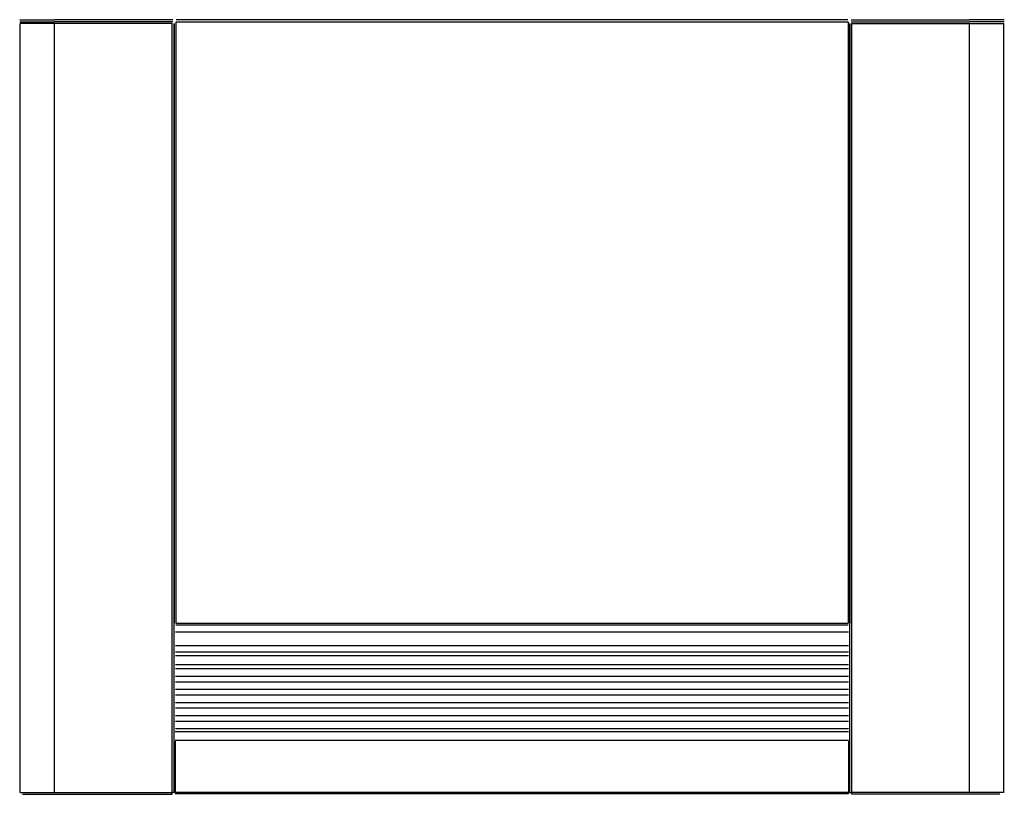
# Model space of a CAD drawing. Header units: millimetres. Extents: x 0 to 736, y 69 to 647.
import ezdxf

# ---------------------------------------------------------------- set-up
doc = ezdxf.new("R2010")
doc.units = ezdxf.units.MM

msp = doc.modelspace()

# ---------------------------------------------------------------- linework, layer by layer
at = {"color": 9, "linetype": 'Continuous'}
for p, q in [((0, 647.44), (26.1, 647.44)), ((114.3, 647.44), (26.1, 647.44)), ((621.3, 647.44), (709.5, 647.44)), ((735.6, 647.44), (709.5, 647.44)), ((0, 645.94), (26.1, 645.94)), ((0.3, 70.03), (0.3, 644.64)), ((26.1, 644.64), (0.3, 644.64)), ((114.3, 645.94), (26.1, 645.94)), ((114, 644.64), (26.1, 644.64)), ((26.1, 70.03), (26.1, 644.64)), ((114, 70.03), (114, 644.64)), ((115.3, 196.6), (115.3, 644.64)), ((115.3, 644.64), (115.3, 196.6)), ((116.6, 645.74), (116.6, 196.6)), ((618.8, 647.24), (116.8, 647.24)), ((116.8, 645.94), (618.8, 645.94)), ((619, 645.74), (619, 196.6)), ((620.3, 196.6), (620.3, 644.64)), ((620.3, 644.64), (620.3, 196.6)), ((621.3, 645.94), (709.5, 645.94)), ((621.6, 644.64), (709.5, 644.64)), ((621.6, 70.03), (621.6, 644.64)), ((735.6, 645.94), (709.5, 645.94)), ((709.5, 644.64), (735.3, 644.64)), ((709.5, 70.03), (709.5, 644.64)), ((735.3, 70.03), (735.3, 644.64)), ((115.3, 70.03), (115.3, 196.6)), ((116.6, 196.6), (619, 196.6)), ((116.6, 195.3), (619, 195.3)), ((620.3, 70.03), (620.3, 196.6)), ((116.3, 190.09), (619.14, 190.09)), ((619.14, 179.74), (116.3, 179.74)), ((116.3, 175.21), (619.14, 175.21)), ((116.3, 172.44), (619.14, 172.44)), ((116.3, 165.83), (619.14, 165.83)), ((116.3, 162.64), (619.14, 162.64)), ((116.3, 156.99), (619.14, 156.99)), ((116.3, 152.84), (619.14, 152.84)), ((116.3, 147.19), (619.14, 147.19)), ((116.3, 143.04), (619.14, 143.04)), ((116.3, 137.39), (619.14, 137.39)), ((116.3, 133.24), (619.14, 133.24)), ((116.3, 127.59), (619.14, 127.59)), ((116.3, 123.44), (619.14, 123.44)), ((116.3, 117.79), (619.14, 117.79)), ((619.24, 115.37), (116.2, 115.37)), ((116.2, 109.17), (619.24, 109.17)), ((116.2, 108.51), (116.2, 70.42)), ((619.24, 108.51), (619.24, 70.42)), ((0.3, 70.03), (26.1, 70.03)), ((2.07, 68.74), (26.1, 68.74)), ((26.1, 70.03), (114, 70.03)), ((26.1, 68.74), (114, 68.74)), ((114, 68.74), (114, 70.03)), ((115.3, 70.03), (114, 70.03)), ((116.2, 70.42), (619.24, 70.42)), ((116.2, 70.42), (116.2, 69.32)), ((116.2, 69.32), (619.24, 69.32)), ((619.24, 70.42), (619.24, 69.32)), ((620.3, 70.03), (621.6, 70.03)), ((709.5, 70.03), (621.6, 70.03)), ((621.6, 68.74), (621.6, 70.03)), ((709.5, 68.74), (621.6, 68.74)), ((735.3, 70.03), (709.5, 70.03)), ((732.14, 68.74), (709.5, 68.74))]:
    msp.add_line(p, q, dxfattribs=at)

doc.saveas('drawing.dxf')
